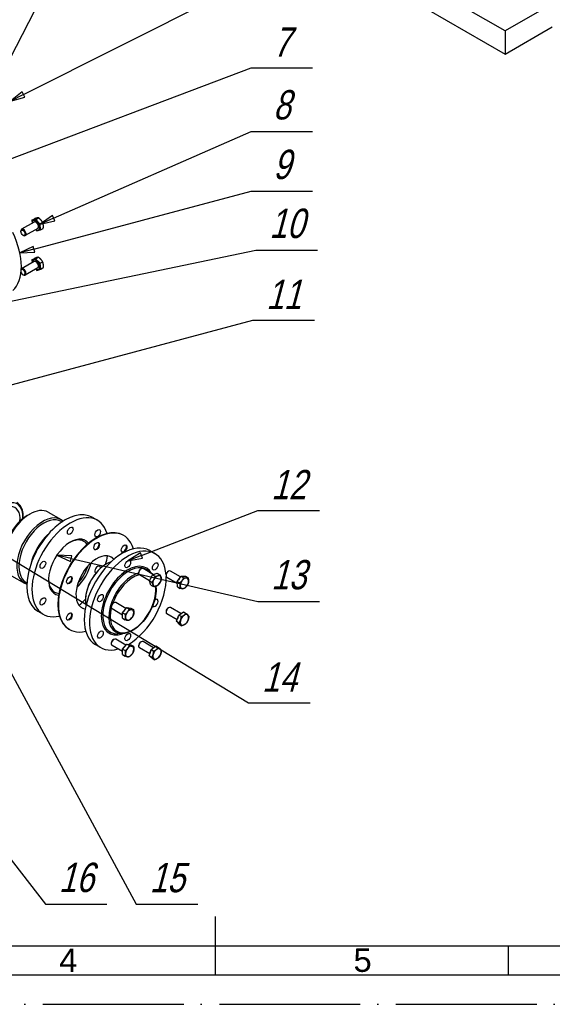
# Model space of a CAD drawing. Header units: millimetres. Extents: x 0 to 420, y 0 to 297.
# Tile 9 of 13: x 177 to 267, y 0 to 168. Entities that reach past the tile are written whole.
import ezdxf
from ezdxf.enums import TextEntityAlignment as Align

# ---------------------------------------------------------------- set-up
doc = ezdxf.new("R2010")
doc.units = ezdxf.units.MM
doc.linetypes.add('DuongTam', pattern=[30, 24, -3, 0, -3])
for name, color, linetype in [('ChiaMien', 5, 'Continuous'), ('DauXen', 8, 'DuongTam'), ('Lien_Dam', 7, 'Continuous'), ('Lien_Manh', 5, 'Continuous')]:
    doc.layers.add(name, color=color, linetype=linetype)
doc.layers.add('Symbol (ISO)', color=7, linetype='Continuous', lineweight=25)
doc.styles.add('CKH', font='Vnromadi.shx', dxfattribs={"width": 0.8, "oblique": 15, "height": 5})
doc.styles.add('VnArialH', font='VHARIAL.TTF', dxfattribs={"width": 0.8, "oblique": 15, "height": 5})

msp = doc.modelspace()

# ---------------------------------------------------------------- linework, layer by layer
at = {"layer": 'ChiaMien'}
msp.add_line((260, 5), (260, 10), dxfattribs=at)
at = {"layer": 'DauXen'}
msp.add_line((0, 0), (420, 0), dxfattribs=at)
at = {"layer": 'Lien_Dam'}
for p, q in [((259.45, 166), (204.76, 197.57)), ((204.76, 193.62), (259.45, 162.05)), ((265.69, 169.6), (259.45, 166)), ((259.45, 162.05), (267.46, 166.68)), ((259.45, 166), (259.45, 162.05)), ((216.09, 159.73), (226.59, 159.73)), ((216.09, 148.83), (226.59, 148.83)), ((216.08, 138.69), (226.58, 138.69)), ((179.09, 133.4), (176.96, 132.17)), ((178.72, 133.71), (179.16, 133.97)), ((179.38, 133.87), (178.72, 133.71)), ((178.72, 133.71), (178.75, 133.2)), ((179, 133.68), (178.95, 133.65)), ((179.38, 133.87), (179.83, 134.13)), ((180.12, 133.05), (179.38, 133.87)), ((180.12, 133.05), (180.57, 133.3)), ((180.2, 132.06), (180.12, 133.05)), ((176.83, 131.79), (176.83, 131.88)), ((177.19, 131.17), (177.27, 131.12)), ((179.72, 132.32), (177.59, 131.09)), ((179.35, 132.11), (179.53, 131.91)), ((179.53, 131.91), (180.2, 132.06)), ((179.91, 132.1), (179.86, 132.07)), ((180.2, 132.06), (180.65, 132.32)), ((216.93, 128.63), (227.43, 128.63)), ((179.09, 126.66), (176.96, 125.43)), ((178.7, 126.94), (179.15, 127.2)), ((179.34, 127.15), (178.7, 126.94)), ((178.7, 126.94), (178.75, 126.47)), ((179, 126.94), (178.95, 126.91)), ((179.34, 127.15), (179.79, 127.41)), ((180.1, 126.37), (179.34, 127.15)), ((180.1, 126.37), (180.55, 126.63)), ((180.21, 125.37), (180.1, 126.37)), ((177.19, 124.43), (177.27, 124.38)), ((179.72, 125.58), (177.59, 124.35)), ((179.36, 125.37), (179.57, 125.15)), ((179.57, 125.15), (180.21, 125.37)), ((179.91, 125.36), (179.86, 125.33)), ((180.21, 125.37), (180.66, 125.63)), ((216.4, 116.68), (226.9, 116.68)), ((217.24, 84.21), (227.74, 84.21)), ((177.92, 83.36), (178.36, 83.61)), ((181.49, 83.92), (183.68, 82.66)), ((183.73, 82.34), (183.85, 82.27)), ((189, 83.05), (189.88, 82.54)), ((194.39, 79.94), (194.3, 79.99)), ((198.81, 77.39), (199.69, 76.88)), ((191.29, 75.03), (191.38, 75.08)), ((197.28, 74.23), (197.36, 74.28)), ((199.42, 73.3), (197.67, 74.31)), ((204.08, 72.89), (202.34, 73.89)), ((175.24, 73.1), (177.43, 71.83)), ((196.92, 73.61), (196.92, 73.51)), ((198.75, 72.24), (197.05, 73.23)), ((198.74, 72.23), (199.28, 73.25)), ((198.74, 72.23), (199.19, 71.97)), ((199, 71.49), (198.74, 72.23)), ((199.28, 73.25), (200.08, 73.53)), ((199.28, 73.25), (199.73, 72.99)), ((200.08, 73.53), (200.53, 73.27)), ((201.59, 73.19), (201.59, 73.1)), ((203.5, 71.78), (201.72, 72.81)), ((201.95, 73.81), (202.03, 73.86)), ((203.49, 72.12), (204.18, 73.02)), ((204.18, 73.02), (204.9, 72.99)), ((204.18, 73.02), (204.63, 72.76)), ((204.9, 72.99), (205.35, 72.73)), ((177.73, 71.95), (177.85, 71.88)), ((199, 71.49), (199.45, 71.23)), ((203.52, 71.19), (203.49, 72.12)), ((203.49, 72.12), (203.94, 71.86)), ((203.52, 71.19), (203.97, 70.93)), ((187.84, 69.06), (187.84, 68.95)), ((192.25, 67.8), (192.25, 67.7)), ((194.16, 66.39), (192.38, 67.42)), ((192.61, 68.42), (192.69, 68.47)), ((194.75, 67.49), (193, 68.5)), ((194.17, 66.78), (194.88, 67.65)), ((194.88, 67.65), (195.33, 67.39)), ((194.88, 67.65), (195.58, 67.57)), ((195.58, 67.57), (196.03, 67.31)), ((201.95, 67.59), (202.03, 67.63)), ((204.13, 66.63), (202.34, 67.67)), ((217.24, 68.71), (227.74, 68.71)), ((179.75, 67.03), (180.63, 66.52)), ((194.16, 65.83), (194.17, 66.78)), ((194.16, 65.83), (194.61, 65.57)), ((194.17, 66.78), (194.62, 66.52)), ((201.59, 66.96), (201.59, 66.87)), ((203.47, 65.57), (201.72, 66.58)), ((203.39, 65.34), (203.76, 66.39)), ((203.76, 66.39), (204.57, 66.92)), ((203.76, 66.39), (204.21, 66.13)), ((204.57, 66.92), (205.02, 66.66)), ((185.14, 63.92), (185.05, 63.97)), ((203.39, 65.34), (203.84, 65.08)), ((203.85, 64.81), (203.39, 65.34)), ((203.85, 64.81), (204.29, 64.55)), ((192.61, 62.2), (192.69, 62.24)), ((194.76, 61.26), (193, 62.27)), ((194.2, 63.22), (193.37, 63.17)), ((189.56, 61.36), (190.44, 60.85)), ((192.25, 61.57), (192.25, 61.48)), ((194.17, 60.16), (192.38, 61.19)), ((194.14, 59.63), (194.19, 60.59)), ((194.19, 60.59), (194.92, 61.44)), ((194.19, 60.59), (194.64, 60.34)), ((194.92, 61.44), (195.37, 61.18)), ((194.92, 61.44), (195.6, 61.32)), ((195.6, 61.32), (196.05, 61.06)), ((196.92, 61.15), (196.92, 61.06)), ((198.82, 59.75), (197.05, 60.77)), ((197.28, 61.78), (197.36, 61.83)), ((199.46, 60.82), (197.67, 61.86)), ((198.73, 59.45), (199.03, 60.5)), ((199.03, 60.5), (199.84, 61.11)), ((199.03, 60.5), (199.48, 60.24)), ((199.84, 61.11), (200.29, 60.85)), ((194.14, 59.63), (194.59, 59.37)), ((198.73, 59.45), (199.18, 59.19)), ((199.24, 59.01), (198.73, 59.45)), ((199.24, 59.01), (199.69, 58.75)), ((215.67, 51.42), (226.17, 51.42)), ((181.02, 17.09), (191.52, 17.09)), ((196.52, 17.09), (207.02, 17.09)), ((210, 5), (210, 15)), ((20, 10), (410, 10))]:
    msp.add_line(p, q, dxfattribs=at)
for centre, major_axis, start_param, end_param in [((179.4, 132.86), (0.457, -0.792), 5.464973, 10.242991), ((179.46, 132.89), (0.457, -0.792), 0, 3.141593), ((179.4, 132.86), (0.312, -0.541), 0, 3.141593), ((169.93, 129.85), (4.94, -8.55), 0.123678, 1.447119), ((177.27, 131.63), (0.312, -0.541), 5.497896, 10.210067), ((179.4, 126.12), (0.457, -0.792), 5.464973, 10.242991), ((179.46, 126.15), (0.457, -0.792), 0, 3.141593), ((179.4, 126.12), (0.312, -0.541), 0, 3.141593), ((177.19, 124.85), (-0.255, 0.442), 1.193158, 6.466689), ((177.27, 124.89), (0.312, -0.541), 5.497896, 9.636152), ((173.79, 81.15), (-2.41, -4.17), 2.290477, 7.134301), ((173.79, 81.15), (2.05, 3.56), 5.374953, 10.33301), ((178.36, 78.51), (-3.12, -5.41), 3.141593, 6.283185), ((184.37, 75.04), (4.62, 8.01), 0, 3.141593), ((177.92, 78.76), (-2.81, -4.87), 3.926991, 5.497787), ((180.55, 77.25), (3.12, 5.41), 6.158229, 9.549734), ((180.73, 77.14), (3, 5.2), 0, 3.141593), ((185.26, 74.53), (4.62, 8.01), 5.785065, 9.922898), ((189.68, 71.98), (4.62, 8.01), 0, 3.141593), ((189.76, 71.93), (4.62, 8.01), 5.785065, 9.922898), ((182.61, 76.06), (-3, -5.2), 4.204086, 5.220692), ((182.78, 75.96), (3.13, 5.41), 1.154332, 1.987261), ((185.26, 74.53), (2.62, 4.55), 6.064603, 9.64336), ((185.08, 74.63), (2.5, 4.33), 6.019743, 7.043886), ((194.18, 69.37), (-4.62, -8.01), 3.141593, 6.283185), ((195.07, 68.86), (-4.62, -8.01), 2.435781, 6.81121), ((189.68, 78.2), (-0.344, -0.595), 0.128922, 3.012671), ((194.35, 77.79), (-0.344, -0.595), 0.128922, 3.012671), ((189.76, 71.93), (-2.5, -4.33), 2.941564, 6.483214), ((185.26, 74.53), (4.63, 8.01), 5.091411, 5.266366), ((189.68, 71.98), (2.5, 4.33), 6.051303, 6.265507), ((185.26, 74.53), (2.62, 4.55), 4.22959, 5.195188), ((185.08, 74.63), (-2.5, -4.33), 1.213702, 1.927891), ((191.38, 70.99), (2.5, 4.33), 0.54424, 2.597353), ((191.29, 71.05), (-2.44, -4.22), 3.926991, 5.497787), ((189.93, 74.11), (-0.344, -0.595), 2.350124, 6.279554), ((195.07, 68.86), (3.2, 5.55), 5.933399, 10.006248), ((195.17, 68.81), (-3.09, -5.35), 2.910568, 6.644552), ((197.36, 73.77), (-0.312, -0.541), 3.141593, 6.283185), ((197.28, 73.81), (-0.255, -0.442), 3.926882, 5.497896), ((202.03, 73.35), (-0.313, -0.541), 3.141593, 6.283185), ((185.08, 74.63), (-2.5, -4.33), 5.522485, 6.546628), ((185.01, 72.39), (-0.344, -0.595), 0.128922, 3.012671), ((195.85, 68.41), (-2.85, -4.93), 3.659823, 6.644552), ((195.95, 68.35), (2.74, 4.74), 0.510195, 1.899068), ((195.07, 68.86), (-4.63, -8.01), 0.805788, 2.400086), ((199.49, 72.54), (0.457, 0.792), 1.427142, 1.848529), ((200.05, 72.21), (-0.5, -0.866), 4.779428, 5.826626), ((200.05, 72.21), (-0.5, -0.866), 3.732231, 4.779428), ((200.05, 72.21), (0.5, 0.866), 5.826626, 6.873823), ((200.05, 72.21), (0.5, 0.866), 4.779428, 5.826626), ((201.95, 73.4), (-0.255, -0.442), 3.926882, 5.497896), ((204.16, 72.12), (0.457, 0.792), 1.144156, 1.538003), ((204.72, 71.79), (-0.5, -0.866), 4.482672, 5.52987), ((204.72, 71.79), (0.5, 0.866), 0.293882, 1.34108), ((204.72, 71.79), (0.5, 0.866), 5.52987, 6.577067), ((204.72, 71.79), (0.5, 0.866), 4.482672, 5.52987), ((195.95, 68.35), (-2.74, -4.74), 5.190893, 8.803647), ((200.05, 72.21), (-0.5, -0.866), 5.826626, 6.873823), ((200.05, 72.21), (0.5, 0.866), 3.732231, 4.779428), ((204.72, 71.79), (-0.5, -0.866), 5.52987, 6.577067), ((204.72, 71.79), (-0.5, -0.866), 0.293882, 1.34108), ((185.26, 74.53), (4.62, 8.01), 4.158412, 4.333367), ((199.74, 68.45), (0.344, 0.595), 2.840233, 7.2546), ((189.68, 71.98), (-2.5, -4.33), 0.017679, 0.231882), ((192.69, 67.96), (-0.312, -0.541), 3.141593, 6.283185), ((192.61, 68.01), (-0.255, -0.442), 3.926882, 5.497896), ((194.82, 66.73), (0.457, 0.792), 1.105905, 1.486196), ((195.38, 66.4), (0.5, 0.866), 0.248853, 1.29605), ((195.38, 66.4), (0.5, 0.866), 5.484841, 6.532038), ((202.03, 67.12), (-0.313, -0.541), 3.141593, 6.283185), ((201.95, 67.17), (-0.255, -0.442), 3.926882, 5.497896), ((185.01, 66.17), (-0.344, -0.595), 0.128922, 3.012671), ((195.38, 66.4), (-0.5, -0.866), 5.484841, 6.532038), ((195.38, 66.4), (-0.5, -0.866), 4.437643, 5.484841), ((195.38, 66.4), (-0.5, -0.866), 0.248853, 1.29605), ((195.38, 66.4), (0.5, 0.866), 4.437643, 5.484841), ((204.16, 65.9), (0.457, 0.792), 1.711984, 2.07462), ((204.72, 65.57), (-0.5, -0.866), 5.034895, 6.082092), ((204.72, 65.57), (-0.5, -0.866), 3.987697, 5.034895), ((204.72, 65.57), (0.5, 0.866), 6.082092, 7.12929), ((204.72, 65.57), (0.5, 0.866), 3.987697, 5.034895), ((204.72, 65.57), (0.5, 0.866), 5.034895, 6.082092), ((204.72, 65.57), (-0.5, -0.866), 6.082092, 7.12929), ((192.69, 61.73), (-0.312, -0.541), 3.141593, 6.283185), ((192.61, 61.78), (-0.255, -0.442), 3.926882, 5.497896), ((194.82, 60.5), (0.457, 0.792), 1.07108, 1.435793), ((195.38, 60.18), (-0.5, -0.866), 4.39503, 5.442227), ((195.38, 60.18), (0.5, 0.866), 0.206239, 1.253437), ((195.38, 60.18), (0.5, 0.866), 4.39503, 5.442227), ((195.38, 60.18), (0.5, 0.866), 5.442227, 6.489425), ((197.36, 61.32), (-0.312, -0.541), 3.141593, 6.283185), ((197.28, 61.36), (-0.255, -0.442), 3.926882, 5.497896), ((200.05, 59.76), (-0.5, -0.866), 4.074391, 5.121588), ((200.05, 59.76), (0.5, 0.866), 6.168786, 7.215983), ((200.05, 59.76), (0.5, 0.866), 5.121588, 6.168786), ((195.38, 60.18), (-0.5, -0.866), 5.442227, 6.489425), ((195.38, 60.18), (-0.5, -0.866), 0.206239, 1.253437), ((199.49, 60.09), (0.457, 0.792), 1.819849, 2.140142), ((200.05, 59.76), (-0.5, -0.866), 5.121588, 6.168786), ((200.05, 59.76), (-0.5, -0.866), 6.168786, 7.215983), ((200.05, 59.76), (0.5, 0.866), 4.074391, 5.121588)]:
    msp.add_ellipse(centre, major_axis=major_axis, ratio=0.57735, start_param=start_param, end_param=end_param, dxfattribs=at)
for centre, major_axis in [((177.19, 131.58), (-0.255, 0.442)), ((185.26, 80.75), (0.344, 0.595)), ((189.93, 80.34), (0.344, 0.595)), ((189.76, 78.15), (-0.344, -0.595)), ((194.43, 77.73), (-0.344, -0.595)), ((180.59, 74.95), (0.344, 0.595)), ((195.07, 75.09), (-0.344, -0.595)), ((199.74, 74.67), (-0.344, -0.595)), ((185.1, 72.34), (-0.344, -0.595)), ((180.59, 68.72), (0.344, 0.595)), ((190.4, 69.28), (-0.344, -0.595)), ((185.1, 66.12), (-0.344, -0.595)), ((190.4, 63.06), (-0.344, -0.595)), ((195.07, 62.64), (-0.344, -0.595))]:
    msp.add_ellipse(centre, major_axis=major_axis, ratio=0.57735, dxfattribs=at)
for points in [[(179.56, 134.09), (179.41, 134.05), (179.16, 133.97)], [(179.83, 134.13), (179.72, 134.12), (179.56, 134.09)], [(180.27, 133.75), (180.09, 133.94), (179.83, 134.13)], [(180.57, 133.3), (180.44, 133.56), (180.27, 133.75)], [(180.67, 132.85), (180.66, 133.08), (180.57, 133.3)], [(180.65, 132.32), (180.69, 132.62), (180.67, 132.85)], [(179.53, 127.34), (179.38, 127.29), (179.15, 127.2)], [(179.79, 127.41), (179.68, 127.39), (179.53, 127.34)], [(180.23, 127.06), (180.05, 127.24), (179.79, 127.41)], [(180.55, 126.63), (180.41, 126.87), (180.23, 127.06)], [(180.67, 126.16), (180.64, 126.4), (180.55, 126.63)], [(180.66, 125.63), (180.7, 125.93), (180.67, 126.16)], [(199.19, 71.97), (199.4, 72.21), (199.52, 72.44)], [(199.52, 72.44), (199.65, 72.68), (199.73, 72.99)], [(199.73, 72.99), (200, 73.03), (200.19, 73.09)], [(200.19, 73.09), (200.38, 73.16), (200.53, 73.27)], [(200.53, 73.27), (200.66, 73.03), (200.72, 72.86)], [(200.79, 72.53), (200.71, 72.22), (200.59, 71.98)], [(200.72, 72.86), (200.78, 72.69), (200.79, 72.53)], [(203.94, 71.86), (204.19, 72.06), (204.35, 72.27)], [(204.35, 72.27), (204.51, 72.48), (204.63, 72.76)], [(204.63, 72.76), (204.89, 72.71), (205.06, 72.71)], [(205.06, 72.71), (205.22, 72.7), (205.35, 72.73)], [(205.35, 72.73), (205.42, 72.44), (205.43, 72.23)], [(205.43, 72.23), (205.44, 72.01), (205.38, 71.8)], [(199.38, 71.56), (199.32, 71.73), (199.19, 71.97)], [(199.45, 71.23), (199.45, 71.39), (199.38, 71.56)], [(199.92, 71.33), (199.73, 71.27), (199.45, 71.23)], [(200.25, 71.51), (200.1, 71.4), (199.92, 71.33)], [(200.59, 71.98), (200.46, 71.75), (200.25, 71.51)], [(204.02, 71.36), (204.01, 71.58), (203.94, 71.86)], [(203.97, 70.93), (204.02, 71.15), (204.02, 71.36)], [(204.39, 70.88), (204.22, 70.89), (203.97, 70.93)], [(204.69, 70.9), (204.56, 70.88), (204.39, 70.88)], [(205.1, 71.32), (204.93, 71.11), (204.69, 70.9)], [(205.38, 71.8), (205.26, 71.52), (205.1, 71.32)], [(195.04, 66.92), (195.2, 67.12), (195.33, 67.39)], [(195.33, 67.39), (195.58, 67.33), (195.75, 67.31)], [(195.75, 67.31), (195.91, 67.3), (196.03, 67.31)], [(196.03, 67.31), (196.09, 67.02), (196.09, 66.8)], [(194.61, 65.57), (194.67, 65.79), (194.68, 66.01)], [(195.02, 65.49), (194.86, 65.51), (194.61, 65.57)], [(194.62, 66.52), (194.87, 66.71), (195.04, 66.92)], [(194.68, 66.01), (194.68, 66.23), (194.62, 66.52)], [(195.31, 65.49), (195.19, 65.47), (195.02, 65.49)], [(195.73, 65.89), (195.56, 65.69), (195.31, 65.49)], [(196.02, 66.36), (195.89, 66.09), (195.73, 65.89)], [(196.09, 66.8), (196.09, 66.58), (196.02, 66.36)], [(203.84, 65.08), (204.01, 65.32), (204.09, 65.57)], [(204.09, 65.57), (204.17, 65.81), (204.21, 66.13)], [(204.21, 66.13), (204.49, 66.24), (204.68, 66.36)], [(204.68, 66.36), (204.87, 66.48), (205.02, 66.66)], [(205.02, 66.66), (205.21, 66.48), (205.31, 66.36)], [(205.36, 65.57), (205.27, 65.33), (205.11, 65.08)], [(205.31, 66.36), (205.42, 66.24), (205.47, 66.13)], [(205.47, 66.13), (205.44, 65.81), (205.36, 65.57)], [(204.13, 64.78), (204.03, 64.9), (203.84, 65.08)], [(204.29, 64.55), (204.24, 64.66), (204.13, 64.78)], [(204.77, 64.78), (204.58, 64.66), (204.29, 64.55)], [(205.11, 65.08), (204.95, 64.9), (204.77, 64.78)], [(194.64, 60.34), (194.9, 60.53), (195.06, 60.72)], [(195.06, 60.72), (195.23, 60.92), (195.37, 61.18)], [(195.37, 61.18), (195.61, 61.11), (195.77, 61.08)], [(195.77, 61.08), (195.93, 61.06), (196.05, 61.06)], [(196.09, 60.54), (196.08, 60.32), (196, 60.09)], [(196.05, 61.06), (196.1, 60.76), (196.09, 60.54)], [(199.48, 60.24), (199.76, 60.37), (199.95, 60.51)], [(199.95, 60.51), (200.14, 60.65), (200.29, 60.85)], [(200.29, 60.85), (200.49, 60.69), (200.61, 60.59)], [(200.61, 60.59), (200.72, 60.48), (200.8, 60.4)], [(194.59, 59.37), (194.67, 59.59), (194.68, 59.82)], [(195, 59.27), (194.84, 59.3), (194.59, 59.37)], [(194.68, 59.82), (194.69, 60.04), (194.64, 60.34)], [(195.28, 59.25), (195.16, 59.24), (195, 59.27)], [(195.7, 59.63), (195.53, 59.44), (195.28, 59.25)], [(196, 60.09), (195.87, 59.83), (195.7, 59.63)], [(199.18, 59.19), (199.33, 59.44), (199.4, 59.68)], [(199.5, 58.93), (199.38, 59.04), (199.18, 59.19)], [(199.4, 59.68), (199.46, 59.92), (199.48, 60.24)], [(199.69, 58.75), (199.62, 58.83), (199.5, 58.93)], [(200.16, 59.01), (199.97, 58.87), (199.69, 58.75)], [(200.5, 59.35), (200.34, 59.15), (200.16, 59.01)], [(200.71, 59.84), (200.64, 59.6), (200.5, 59.35)], [(200.8, 60.4), (200.78, 60.08), (200.71, 59.84)]]:
    msp.add_rational_spline(points, [1, 1.0379548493, 1], degree=2, dxfattribs=at)
for points, knots in [([(177.24, 82.89), (177.26, 83.28), (177.24, 83.65), (177.09, 84.38), (176.95, 84.73), (176.58, 85.24), (176.38, 85.42), (176.16, 85.56)], [2.6701213, 2.6701213, 2.6701213, 2.6701213, 2.9476999, 2.9476999, 3.2719226, 3.2719226, 3.5270209, 3.5270209, 3.5270209, 3.5270209]), ([(199.85, 71.31), (199.86, 71.27), (199.86, 71.23), (199.92, 70.71), (199.89, 70.18), (199.7, 69.08), (199.54, 68.52), (199.09, 67.4), (198.81, 66.86), (198.15, 65.83), (197.77, 65.36), (196.97, 64.53), (196.54, 64.17), (195.66, 63.61), (195.21, 63.41), (194.58, 63.26), (194.38, 63.23), (194.2, 63.22)], [1.433443, 1.433443, 1.433443, 1.433443, 1.461449, 1.461449, 1.788085, 1.788085, 2.115138, 2.115138, 2.441004, 2.441004, 2.766598, 2.766598, 3.093017, 3.093017, 3.420471, 3.420471, 3.565624, 3.565624, 3.565624, 3.565624])]:
    msp.add_open_spline(points, degree=3, knots=knots, dxfattribs=at)
at = {"layer": 'Lien_Manh'}
for p, q in [((165.6, 143.12), (196.52, 203.05)), ((177.3, 155.15), (214.79, 174)), ((171.7, 142.91), (216.09, 159.73)), ((182.41, 134.05), (216.09, 148.83)), ((179.07, 128.77), (216.08, 138.69)), ((172.88, 119.47), (216.93, 128.63)), ((163.96, 102.62), (216.4, 116.68)), ((159.54, 85.28), (196.52, 17.09)), ((197.4, 76.55), (217.24, 84.21)), ((171.38, 78.26), (215.67, 51.42)), ((185.4, 76.01), (217.24, 68.71)), ((163.8, 39.21), (181.02, 17.09)), ((15, 5), (415, 5))]:
    msp.add_line(p, q, dxfattribs=at)
at = {"layer": 'Symbol (ISO)'}
for p, q in [((177.07, 155.6), (175.07, 154.03)), ((177.3, 155.15), (175.07, 154.03)), ((175.07, 154.03), (177.52, 154.71)), ((177.52, 154.71), (177.07, 155.6)), ((182.21, 134.51), (180.12, 133.05)), ((182.61, 133.59), (182.21, 134.51)), ((182.41, 134.05), (180.12, 133.05)), ((180.12, 133.05), (182.61, 133.59)), ((178.95, 129.26), (176.66, 128.13)), ((179.07, 128.77), (176.66, 128.13)), ((176.66, 128.13), (179.2, 128.29)), ((179.2, 128.29), (178.95, 129.26)), ((185.4, 76.01), (182.96, 76.57)), ((185.51, 76.5), (182.96, 76.57)), ((182.96, 76.57), (185.29, 75.53)), ((185.29, 75.53), (185.51, 76.5)), ((197.22, 77.02), (195.07, 75.65)), ((197.4, 76.55), (195.07, 75.65)), ((195.07, 75.65), (197.58, 76.09)), ((197.58, 76.09), (197.22, 77.02))]:
    msp.add_line(p, q, dxfattribs=at)
at = {"layer": 'Symbol (ISO)', "flags": 128}
for points in [[(177.07, 155.6), (175.07, 154.03), (177.52, 154.71), (177.07, 155.6)], [(182.21, 134.51), (180.12, 133.05), (182.61, 133.59), (182.21, 134.51)], [(178.95, 129.26), (176.66, 128.13), (179.2, 128.29), (178.95, 129.26)], [(185.51, 76.5), (182.96, 76.57), (185.29, 75.53), (185.51, 76.5)], [(197.22, 77.02), (195.07, 75.65), (197.58, 76.09), (197.22, 77.02)]]:
    msp.add_lwpolyline(points, dxfattribs=at)
at = {"layer": 'Symbol (ISO)'}
for points in [[(177.07, 155.6), (175.07, 154.03), (177.52, 154.71), (177.07, 155.6)], [(182.21, 134.51), (180.12, 133.05), (182.61, 133.59), (182.21, 134.51)], [(178.95, 129.26), (176.66, 128.13), (179.2, 128.29), (178.95, 129.26)], [(185.51, 76.5), (182.96, 76.57), (185.29, 75.53), (185.51, 76.5)], [(197.22, 77.02), (195.07, 75.65), (197.58, 76.09), (197.22, 77.02)]]:
    msp.add_solid(points, dxfattribs=at)

# ---------------------------------------------------------------- texts
at = {"layer": 'ChiaMien', "style": 'VnArialH'}
for s, p in [('4', (184.91, 7.5)), ('5', (235.11, 7.5))]:
    msp.add_text(s, height=4, dxfattribs=at).set_placement(p, align=Align.MIDDLE)
at = {"layer": 'Symbol (ISO)', "char_height": 5, "attachment_point": 5, "style": 'CKH'}
for s, insert in [('7', (221.34, 164.11)), ('8', (221.34, 153.37)), ('9', (221.33, 143.2)), ('10', (222.18, 133.15)), ('11', (221.65, 121.06)), ('12', (222.49, 88.62)), ('13', (222.49, 73.23)), ('14', (220.92, 55.8)), ('16', (186.27, 21.61)), ('15', (201.77, 21.58))]:
    msp.add_mtext(s, dxfattribs=dict(at, insert=insert))

doc.saveas('drawing.dxf')
